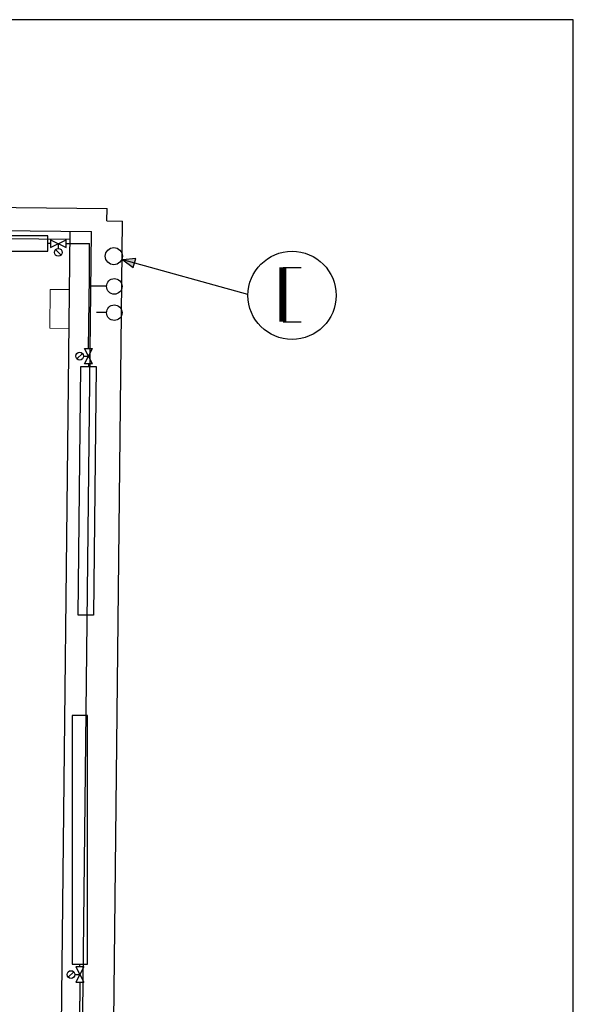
# Model space of a CAD drawing. Header units: millimetres. Extents: x 0 to 83248, y 0 to 52411.
# Tile 62 of 63: x 62806 to 66368, y 44834 to 51174. Entities that reach past the tile are written whole.
import ezdxf

# ---------------------------------------------------------------- set-up
doc = ezdxf.new("R2010")
doc.units = ezdxf.units.MM
doc.header["$LTSCALE"] = 50
doc.header["$MEASUREMENT"] = 0
doc.linetypes.add('V-KU', pattern=[2, 1, 1])
doc.linetypes.add('V-V', pattern=[2, 1, 1])
doc.layers.get('0').update_dxf_attribs({"linetype": 'CONTINUOUS'})
for name, color, linetype in [('20605A200D001$0$A12-HEL1', 251, 'CONTINUOUS'), ('20605A200D001$0$A12-HEL3', 251, 'CONTINUOUS'), ('20605A200D001$0$A12-HEL4', 251, 'CONTINUOUS'), ('20605A200D001$0$A24-HEL1', 251, 'CONTINUOUS'), ('V060-', 3, 'CONTINUOUS'), ('V090-', 2, 'CONTINUOUS'), ('V091', 1, 'CONTINUOUS'), ('V100-', 6, 'CONTINUOUS'), ('V110-', 6, 'CONTINUOUS')]:
    doc.layers.add(name, color=color, linetype=linetype)
doc.styles.add('FISO', font='fiso')

# ---------------------------------------------------------------- blocks, each defined once
blk = doc.blocks.new('VUN')
at = {"color": 0}
blk.add_circle((0, 0), 0.5, dxfattribs=at)
blk = doc.blocks.new('20605A200D001')
at = {"layer": '20605A200D001$0$A12-HEL1', "color": 7, "linetype": 'Continuous', "lineweight": 0}
for points in [[(78468.4, 46856.3), (78471.2, 47106.3)], [(78596.2, 47105), (78471.2, 47106.3)], [(78593.4, 46855), (78468.4, 46856.3)]]:
    blk.add_lwpolyline(points, dxfattribs=at)
at = {"layer": '20605A200D001$0$A12-HEL3', "color": 7}
blk.add_lwpolyline([(78484.3, 36850.6), (78600.2, 47479.9)], dxfattribs=at)
at = {"layer": '20605A200D001$0$A12-HEL4', "color": 7}
for points in [[(65538.7, 47772.4), (78837.9, 47627.3)], [(65737, 47620.2), (78736.3, 47478.4)], [(78837, 47547.3), (78837.9, 47627.3)], [(78820.3, 36846.9), (78937, 47546.3)], [(78837, 47547.3), (78937, 47546.3)], [(78620.3, 36849.1), (78736.3, 47478.4)]]:
    blk.add_lwpolyline(points, dxfattribs=at)
at = {"layer": '20605A200D001$0$A24-HEL1', "color": 7}
blk.add_lwpolyline([(75160.9, 47467.4), (78599.7, 47429.9)], dxfattribs=at)

msp = doc.modelspace()

# ---------------------------------------------------------------- linework, layer by layer
at = {"layer": 'V091'}
for p, q in [((63553.24, 49636.88), (63468.39, 49627.1)), ((64274.51, 49405.28), (63468.39, 49627.1)), ((63468.39, 49627.1), (63536.93, 49578.17)), ((63536.93, 49578.17), (63553.24, 49636.88))]:
    msp.add_line(p, q, dxfattribs=at)
at = {"layer": 'V091', "color": 3}
for p, q in [((64500.83, 49579.12), (64618.06, 49579.12)), ((64500.83, 49228.67), (64618.06, 49228.67))]:
    msp.add_line(p, q, dxfattribs=at)
at = {"layer": 'V091'}
msp.add_circle((64558.45, 49398.76), 283.79, dxfattribs=at)
msp.add_solid([(63536.93, 49578.17), (63553.24, 49636.88), (63468.39, 49627.1)], dxfattribs=at)
at = {"layer": 'V100-'}
for p, q in [((66368.43, 51173.73), (61379.72, 51173.73)), ((66368.43, 4442.74), (66368.43, 51173.73))]:
    msp.add_line(p, q, dxfattribs=at)
at = {"layer": 'V100-', "linetype": 'V-V'}
for p, q in [((63004.35, 49732.25), (62986.59, 49732.25)), ((63104.35, 49732.25), (63255.4, 49732.25)), ((63248.69, 49057.55), (63255.4, 49518.09)), ((63254.55, 49459.27), (63361.71, 49459.27)), ((63300.95, 49289.97), (63361.71, 49289.97)), ((63248.69, 48957.55), (63248.69, 48939.78)), ((63192.94, 45075.56), (63192.94, 45093.32)), ((63192.94, 44975.56), (63192.94, 44854.51)), ((63192.94, 44307.61), (63192.94, 44854.51))]:
    msp.add_line(p, q, dxfattribs=at)
at = {"layer": 'V100-', "color": 1}
for p, q in [((63004.35, 49757.25), (63004.35, 49707.25)), ((63004.35, 49707.25), (63104.35, 49757.25)), ((63004.35, 49757.25), (63104.35, 49707.25)), ((63054.35, 49700.39), (63054.35, 49732.25)), ((63104.35, 49707.25), (63104.35, 49757.25)), ((63036.68, 49693.06), (63072.03, 49657.71)), ((63209.51, 49025.23), (63174.15, 48989.87)), ((63216.83, 49007.55), (63248.69, 49007.55)), ((63223.69, 49057.55), (63273.69, 49057.55)), ((63223.69, 48957.55), (63273.69, 49057.55)), ((63273.69, 48957.55), (63223.69, 49057.55)), ((63273.69, 48957.55), (63223.69, 48957.55)), ((63217.94, 45075.56), (63167.94, 45075.56)), ((63217.94, 45075.56), (63167.94, 44975.56)), ((63167.94, 45075.56), (63217.94, 44975.56)), ((63153.76, 45043.23), (63118.4, 45007.88)), ((63161.08, 45025.56), (63192.94, 45025.56)), ((63167.94, 44975.56), (63217.94, 44975.56))]:
    msp.add_line(p, q, dxfattribs=at)
for points in [[(62986.59, 49682.25), (62986.59, 49782.25), (61386.59, 49782.25), (61386.59, 49682.25)], [(63198.69, 48939.78), (63298.69, 48939.78), (63281.06, 47339.78), (63181.06, 47339.78)], [(63142.94, 45093.32), (63242.94, 45093.32), (63242.94, 46693.32), (63142.94, 46693.32)]]:
    msp.add_lwpolyline(points, close=True, dxfattribs=at)
for centre in [(63054.35, 49675.39), (63191.83, 49007.55), (63136.08, 45025.56)]:
    msp.add_circle(centre, 25, dxfattribs=at)
at = {"layer": 'V110-', "linetype": 'V-KU'}
msp.add_line((63255.4, 49518.09), (63255.4, 49732.25), dxfattribs=at)

# ---------------------------------------------------------------- block references
at = {"layer": 'V060-'}
msp.add_blockref('20605A200D001', (-15469.5, 2330.58), dxfattribs=at)
at = {"layer": 'V090-', "color": 1, "xscale": 110, "yscale": 110, "zscale": 110}
msp.add_blockref('VUN', (63411.46, 49651.29), dxfattribs=at)
at = {"layer": 'V100-', "color": 1, "xscale": 100, "yscale": 100, "zscale": 100}
for p in [(63414.46, 49456.39), (63414.46, 49287.09)]:
    msp.add_blockref('VUN', p, dxfattribs=at)

# ---------------------------------------------------------------- texts
at = {"layer": 'V091', "color": 3, "style": 'FISO'}
msp.add_text('I', height=350, dxfattribs=at).set_placement((64434.43, 49229.13))

doc.saveas('drawing.dxf')
